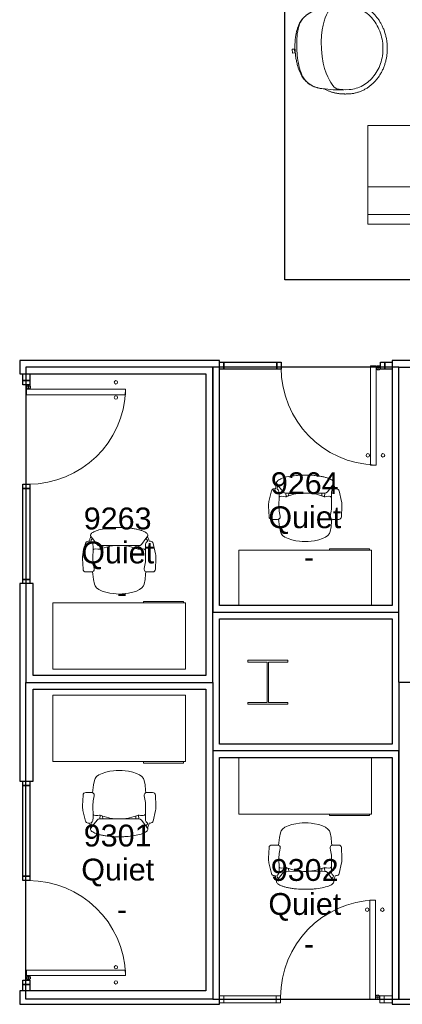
# Model space of a CAD drawing. Header units: inches. Extents: x -1 to 4727, y -3 to 1727.
# Tile 5 of 163: x 292 to 431, y 745 to 1102. Entities that reach past the tile are written whole.
import ezdxf

# ---------------------------------------------------------------- set-up
doc = ezdxf.new("R2010")
doc.units = ezdxf.units.IN
doc.header["$LTSCALE"] = 42
doc.header["$MEASUREMENT"] = 0
doc.layers.get('0').update_dxf_attribs({"linetype": 'CONTINUOUS'})
for name, color, linetype in [('I-DOOR', 9, 'CONTINUOUS'), ('I-FURN', 8, 'CONTINUOUS'), ('I-FURN-CHAR', 9, 'CONTINUOUS'), ('I-GLAZ', 8, 'CONTINUOUS'), ('I-WALL', 8, 'CONTINUOUS'), ('Room Names & IDs', 7, 'CONTINUOUS'), ('S-COLS', 7, 'CONTINUOUS'), ('triLabelLayer', 7, 'CONTINUOUS'), ('triSpaceLayer', 7, 'CONTINUOUS')]:
    doc.layers.add(name, color=color, linetype=linetype)
doc.styles.add('PDF Helvetica', font='Helvetica.ttf')
doc.styles.get("Standard").update_dxf_attribs({"font": 'romans.shx'})

# ---------------------------------------------------------------- blocks, each defined once
blk = doc.blocks.new('Desk - Rectangular - 24 X 48-V302-FURNITURE PLAN - FLOOR 09 - WEST')
at = {"lineweight": 9}
for p, q in [((6, -22.9375), (6, -3)), ((6, -3), (54, -3)), ((38.75, -2.5), (53.25, -2.5)), ((38.75, -3), (38.75, -2.5)), ((53.25, -2.5), (53.25, -3)), ((54, -3), (54, -22.9375))]:
    blk.add_line(p, q, dxfattribs=at)
blk = doc.blocks.new('Chair - Task - Herman Miller - Aeron - Default-V296-FURNITURE PLAN - FLOOR 09 - WEST')
at = {"lineweight": 9}
for p, q in [((-6.97, 10.69), (-6.47, 10.79)), ((-6.47, 10.79), (-6.46, 11.29)), ((-5.69, 12.24), (-1.86, 13.15)), ((-0.16, 13.31), (3.68, 13.11)), ((4.63, 12.11), (4.63, 10.03)), ((-8.29, 10.29), (-8.1, 10.14)), ((-7.44, 9.64), (-8.1, 10.14)), ((-7.44, 9.64), (-5.32, 8.01)), ((-6.39, 10.29), (-6.69, 10.2)), ((-5.32, 8.01), (-4.97, 7.6)), ((-4.97, 7.6), (-4.91, 7.07)), ((-3.74, 8.65), (-3.61, 9.19)), ((-3.74, 8.54), (-3.74, 8.65)), ((-3.63, 7.72), (-3.74, 8.54)), ((-3.57, 7.19), (-3.63, 7.72)), ((-3.61, 9.19), (-3.5, 9.32)), ((-3.57, 6.9), (-3.57, 7.19)), ((-3.5, 9.32), (-3.23, 9.47)), ((4.56, 9.69), (5.45, 9.57)), ((5.45, 9.57), (7.37, 9.36)), ((7.37, 9.36), (9.02, 8.99)), ((9.02, 8.99), (9.73, 8.75)), ((9.73, 8.75), (10.41, 8.19)), ((10.41, 8.19), (11.03, 7.34)), ((11.03, 7.34), (11.57, 6.22)), ((-3.57, 6.95), (-4.91, 7.07)), ((-4.91, 7.07), (-4.89, 1.3)), ((-4.91, 5.96), (-3.89, 6.02)), ((-4.62, 3.39), (-4.56, 3.74)), ((-4.56, 3.74), (-3.8, 6.31)), ((-3.8, 6.31), (-3.57, 6.9)), ((11.57, 6.22), (12.02, 4.89)), ((12.02, 4.89), (12.35, 3.38)), ((-4.89, 1.3), (-4.62, 3.39)), ((12.35, 3.38), (12.51, 2.13)), ((-4.89, -1.3), (-4.91, -7.07)), ((-4.62, -3.39), (-4.89, -1.3)), ((-4.56, -3.74), (-4.62, -3.39)), ((12.35, -3.38), (12.02, -4.89)), ((12.51, -2.13), (12.35, -3.38)), ((-4.91, -7.07), (-4.97, -7.6)), ((-4.91, -5.96), (-3.89, -6.02)), ((-3.57, -6.95), (-4.91, -7.07)), ((-3.8, -6.31), (-4.56, -3.74)), ((-3.57, -6.9), (-3.8, -6.31)), ((-3.57, -7.19), (-3.57, -6.9)), ((11.57, -6.22), (11.03, -7.34)), ((12.02, -4.89), (11.57, -6.22)), ((-8.1, -10.14), (-8.29, -10.29)), ((-8.1, -10.14), (-7.44, -9.64)), ((-5.32, -8.01), (-7.44, -9.64)), ((-6.69, -10.2), (-6.39, -10.29)), ((-4.97, -7.6), (-5.32, -8.01)), ((-3.74, -8.54), (-3.63, -7.72)), ((-3.74, -8.65), (-3.74, -8.54)), ((-3.61, -9.19), (-3.74, -8.65)), ((-3.63, -7.72), (-3.57, -7.19)), ((-3.5, -9.32), (-3.61, -9.19)), ((-3.23, -9.47), (-3.5, -9.32)), ((5.45, -9.57), (4.56, -9.69)), ((4.63, -10.03), (4.63, -12.11)), ((7.37, -9.36), (5.45, -9.57)), ((9.02, -8.99), (7.37, -9.36)), ((9.73, -8.75), (9.02, -8.99)), ((10.41, -8.19), (9.73, -8.75)), ((11.03, -7.34), (10.41, -8.19)), ((-6.47, -10.79), (-6.97, -10.69)), ((-6.46, -11.29), (-6.47, -10.79)), ((-1.86, -13.15), (-5.69, -12.24)), ((3.68, -13.11), (-0.16, -13.31))]:
    blk.add_line(p, q, dxfattribs=at)
for centre, radius, start, end in [((-6.72, 8.74), 1.96, 97.4331, 134.5669), ((-5.46, 11.27), 1, 103.3925, 178.698), ((-0.47, 7.31), 6, 87.0643, 103.3925), ((3.63, 12.11), 1, 0, 87.0643), ((-8.57, 9.93), 0.45, 52.4809, 89.3775), ((-6.33, 8.94), 1.31, 105.9454, 147.8944), ((-5.34, 10.69), 1.13, 200.7831, 264.9363), ((-3.13, 35.67), 26.21, 264.9363, 273.5466), ((-0.51, -6.46), 16, 75.7341, 93.5466), ((3.66, 9.96), 0.937, 255.7341, 335.4422), ((3.63, 10.03), 1, 332.4862, 0), ((17.99, -0.99), 22.97, 159.7776, 162.2357), ((27.52, 0), 32.43, 177.709, 182.291), ((-4.36, 0), 17, 352.8004, 7.1996), ((17.99, 0.99), 22.97, 197.7643, 200.2224), ((-8.57, -9.93), 0.45, 270.6225, 307.5191), ((-6.72, -8.74), 1.96, 225.4331, 262.5669), ((-6.33, -8.94), 1.31, 212.1056, 254.0546), ((-5.34, -10.69), 1.13, 95.0637, 159.2169), ((-3.13, -35.67), 26.21, 86.4534, 95.0637), ((-0.51, 6.46), 16, 266.4534, 284.2659), ((3.66, -9.96), 0.937, 24.5578, 104.2659), ((3.63, -10.03), 1, 0, 27.5138), ((-5.46, -11.27), 1, 181.302, 256.6075), ((-0.47, -7.31), 6, 256.6075, 272.9357), ((3.63, -12.11), 1, 272.9357, 0)]:
    blk.add_arc(centre, radius, start, end, dxfattribs=at)
blk.add_open_spline([(-8.56, -10.38), (-8.71, -10.38), (-9.01, -10.3), (-9.59, -9.79), (-10.25, -8.54), (-10.89, -6.21), (-11.23, -3.75), (-11.37, -1.63), (-11.42, 0.54), (-11.32, 2.72), (-11.1, 4.73), (-10.86, 6.13), (-10.57, 7.37), (-10.23, 8.44), (-9.85, 9.29), (-9.44, 9.92), (-9.01, 10.3), (-8.71, 10.38), (-8.56, 10.38)], degree=3, knots=[-1, -1, -1, -1, -0.95, -0.9, -0.8, -0.7, -0.6, -0.55, -0.5, -0.4, -0.35, -0.3, -0.25, -0.2, -0.15, -0.1, -0.05, 0, 0, 0, 0], dxfattribs=at)
blk = doc.blocks.new('Desk - Rectangular - 24 X 48-V303-FURNITURE PLAN - FLOOR 09 - WEST')
at = {"lineweight": 9}
for p, q in [((6, 23.44), (6, 3)), ((54, 3), (54, 23.44)), ((6, 3), (54, 3)), ((38.75, 2.5), (38.75, 3)), ((53.25, 2.5), (38.75, 2.5)), ((53.25, 3), (53.25, 2.5))]:
    blk.add_line(p, q, dxfattribs=at)
blk = doc.blocks.new('Chair - Task - Herman Miller - Aeron - Default-V280-FURNITURE PLAN - FLOOR 09 - WEST')
at = {"lineweight": 9}
for p, q in [((-6.47, 10.79), (-6.97, 10.69)), ((-6.46, 11.29), (-6.47, 10.79)), ((-1.86, 13.15), (-5.69, 12.24)), ((3.68, 13.11), (-0.16, 13.31)), ((4.63, 10.03), (4.63, 12.11)), ((-8.1, 10.14), (-8.29, 10.29)), ((-8.1, 10.14), (-7.44, 9.64)), ((-5.32, 8.01), (-7.44, 9.64)), ((-6.69, 10.2), (-6.39, 10.29)), ((-4.97, 7.6), (-5.32, 8.01)), ((-4.91, 7.07), (-4.97, 7.6)), ((-3.61, 9.19), (-3.74, 8.65)), ((-3.74, 8.65), (-3.74, 8.54)), ((-3.74, 8.54), (-3.63, 7.72)), ((-3.63, 7.72), (-3.57, 7.19)), ((-3.5, 9.32), (-3.61, 9.19)), ((-3.57, 7.19), (-3.57, 6.9)), ((-3.23, 9.47), (-3.5, 9.32)), ((5.45, 9.57), (4.56, 9.69)), ((7.37, 9.36), (5.45, 9.57)), ((9.02, 8.99), (7.37, 9.36)), ((9.73, 8.75), (9.02, 8.99)), ((10.41, 8.19), (9.73, 8.75)), ((11.03, 7.34), (10.41, 8.19)), ((11.57, 6.22), (11.03, 7.34)), ((-3.57, 6.95), (-4.91, 7.07)), ((-4.89, 1.3), (-4.91, 7.07)), ((-4.91, 5.96), (-3.89, 6.02)), ((-4.56, 3.74), (-4.62, 3.39)), ((-3.8, 6.31), (-4.56, 3.74)), ((-3.57, 6.9), (-3.8, 6.31)), ((12.02, 4.89), (11.57, 6.22)), ((12.35, 3.38), (12.02, 4.89)), ((-4.62, 3.39), (-4.89, 1.3)), ((12.51, 2.13), (12.35, 3.38)), ((-4.91, -7.07), (-4.89, -1.3)), ((-4.89, -1.3), (-4.62, -3.39)), ((-4.62, -3.39), (-4.56, -3.74)), ((12.02, -4.89), (12.35, -3.38)), ((12.35, -3.38), (12.51, -2.13)), ((-4.97, -7.6), (-4.91, -7.07)), ((-4.91, -5.96), (-3.89, -6.02)), ((-3.57, -6.95), (-4.91, -7.07)), ((-4.56, -3.74), (-3.8, -6.31)), ((-3.8, -6.31), (-3.57, -6.9)), ((-3.57, -6.9), (-3.57, -7.19)), ((11.03, -7.34), (11.57, -6.22)), ((11.57, -6.22), (12.02, -4.89)), ((-8.29, -10.29), (-8.1, -10.14)), ((-7.44, -9.64), (-8.1, -10.14)), ((-7.44, -9.64), (-5.32, -8.01)), ((-6.39, -10.29), (-6.69, -10.2)), ((-5.32, -8.01), (-4.97, -7.6)), ((-3.63, -7.72), (-3.74, -8.54)), ((-3.74, -8.54), (-3.74, -8.65)), ((-3.74, -8.65), (-3.61, -9.19)), ((-3.57, -7.19), (-3.63, -7.72)), ((-3.61, -9.19), (-3.5, -9.32)), ((-3.5, -9.32), (-3.23, -9.47)), ((4.56, -9.69), (5.45, -9.57)), ((4.63, -12.11), (4.63, -10.03)), ((5.45, -9.57), (7.37, -9.36)), ((7.37, -9.36), (9.02, -8.99)), ((9.02, -8.99), (9.73, -8.75)), ((9.73, -8.75), (10.41, -8.19)), ((10.41, -8.19), (11.03, -7.34)), ((-6.97, -10.69), (-6.47, -10.79)), ((-6.47, -10.79), (-6.46, -11.29)), ((-5.69, -12.24), (-1.86, -13.15)), ((-0.16, -13.31), (3.68, -13.11))]:
    blk.add_line(p, q, dxfattribs=at)
for centre, radius, start, end in [((-6.72, 8.74), 1.96, 97.4331, 134.5669), ((-5.46, 11.27), 1, 103.3925, 178.698), ((-0.47, 7.31), 6, 87.0643, 103.3925), ((3.63, 12.11), 1, 0, 87.0643), ((-8.57, 9.93), 0.45, 52.4809, 89.3775), ((-6.33, 8.94), 1.31, 105.9454, 147.8944), ((-5.34, 10.69), 1.13, 200.7831, 264.9363), ((-3.13, 35.67), 26.21, 264.9363, 273.5466), ((-0.51, -6.46), 16, 75.7341, 93.5466), ((3.66, 9.96), 0.937, 255.7341, 335.4422), ((3.63, 10.03), 1, 332.4862, 360), ((17.99, -0.99), 22.97, 159.7776, 162.2357), ((27.52, 0), 32.43, 177.709, 182.291), ((-4.36, 0), 17, 352.8004, 7.1996), ((17.99, 0.99), 22.97, 197.7643, 200.2224), ((-8.57, -9.93), 0.45, 270.6225, 307.5191), ((-6.72, -8.74), 1.96, 225.4331, 262.5669), ((-6.33, -8.94), 1.31, 212.1056, 254.0546), ((-5.34, -10.69), 1.13, 95.0637, 159.2169), ((-3.13, -35.67), 26.21, 86.4534, 95.0637), ((-0.51, 6.46), 16, 266.4534, 284.2659), ((3.66, -9.96), 0.937, 24.5578, 104.2659), ((3.63, -10.03), 1, 360, 27.5138), ((-5.46, -11.27), 1, 181.302, 256.6075), ((-0.47, -7.31), 6, 256.6075, 272.9357), ((3.63, -12.11), 1, 272.9357, 360)]:
    blk.add_arc(centre, radius, start, end, dxfattribs=at)
blk.add_open_spline([(-8.56, 10.38), (-8.71, 10.38), (-9.01, 10.3), (-9.44, 9.92), (-9.85, 9.29), (-10.23, 8.44), (-10.57, 7.37), (-10.86, 6.13), (-11.1, 4.73), (-11.32, 2.72), (-11.42, 0.54), (-11.37, -1.63), (-11.23, -3.75), (-10.89, -6.21), (-10.25, -8.54), (-9.59, -9.79), (-9.01, -10.3), (-8.71, -10.38), (-8.56, -10.38)], degree=3, knots=[0, 0, 0, 0, 0.05, 0.1, 0.15, 0.2, 0.25, 0.3, 0.35, 0.4, 0.5, 0.55, 0.6, 0.7, 0.8, 0.9, 0.95, 1, 1, 1, 1], dxfattribs=at)
blk = doc.blocks.new('Desk - Rectangular - 24 X 48-6938310-FURNITURE PLAN - FLOOR 09 - WEST')
at = {"lineweight": 9}
for p, q in [((6, -27), (6, -3)), ((6, -3), (54, -3)), ((38.75, -2.5), (53.25, -2.5)), ((38.75, -3), (38.75, -2.5)), ((53.25, -2.5), (53.25, -3)), ((54, -3), (54, -27)), ((54, -27), (6, -27))]:
    blk.add_line(p, q, dxfattribs=at)
blk = doc.blocks.new('Chair - Task - Herman Miller - Aeron - Default-V304-FURNITURE PLAN - FLOOR 09 - WEST')
at = {"lineweight": 9}
for p, q in [((-6.97, 10.69), (-6.47, 10.79)), ((-6.47, 10.79), (-6.46, 11.29)), ((-5.69, 12.24), (-1.86, 13.15)), ((-0.16, 13.31), (3.68, 13.11)), ((4.63, 12.11), (4.63, 10.03)), ((-8.29, 10.29), (-8.1, 10.14)), ((-7.44, 9.64), (-8.1, 10.14)), ((-7.43, 9.63), (-5.32, 8.01)), ((-6.39, 10.29), (-6.69, 10.2)), ((-5.32, 8.01), (-4.97, 7.6)), ((-4.97, 7.6), (-4.91, 7.07)), ((-3.74, 8.65), (-3.61, 9.19)), ((-3.74, 8.54), (-3.74, 8.65)), ((-3.63, 7.72), (-3.74, 8.54)), ((-3.57, 7.19), (-3.63, 7.72)), ((-3.61, 9.19), (-3.5, 9.32)), ((-3.57, 6.9), (-3.57, 7.19)), ((-3.5, 9.32), (-3.23, 9.47)), ((4.56, 9.69), (5.45, 9.57)), ((5.45, 9.57), (7.37, 9.36)), ((7.37, 9.36), (9.02, 8.99)), ((9.02, 8.99), (9.73, 8.75)), ((9.73, 8.75), (10.41, 8.19)), ((10.41, 8.19), (11.03, 7.34)), ((11.03, 7.34), (11.57, 6.22)), ((-3.57, 6.95), (-4.91, 7.07)), ((-4.91, 7.07), (-4.89, 1.3)), ((-4.91, 5.96), (-3.89, 6.02)), ((-4.62, 3.39), (-4.56, 3.74)), ((-4.56, 3.74), (-3.8, 6.31)), ((-3.8, 6.31), (-3.57, 6.9)), ((11.57, 6.22), (12.02, 4.89)), ((12.02, 4.89), (12.35, 3.38)), ((-4.89, 1.3), (-4.62, 3.39)), ((12.35, 3.38), (12.51, 2.13)), ((-4.89, -1.3), (-4.91, -7.07)), ((-4.62, -3.39), (-4.89, -1.3)), ((-4.56, -3.74), (-4.62, -3.39)), ((12.35, -3.38), (12.02, -4.89)), ((12.51, -2.13), (12.35, -3.38)), ((-4.91, -7.07), (-4.97, -7.6)), ((-4.91, -5.96), (-3.89, -6.02)), ((-3.57, -6.95), (-4.91, -7.07)), ((-3.8, -6.31), (-4.56, -3.74)), ((-3.57, -6.9), (-3.8, -6.31)), ((-3.57, -7.19), (-3.57, -6.9)), ((11.57, -6.22), (11.03, -7.34)), ((12.02, -4.89), (11.57, -6.22)), ((-8.1, -10.14), (-8.29, -10.29)), ((-8.1, -10.14), (-7.44, -9.64)), ((-5.32, -8.01), (-7.43, -9.63)), ((-6.69, -10.2), (-6.39, -10.29)), ((-4.97, -7.6), (-5.32, -8.01)), ((-3.74, -8.54), (-3.63, -7.72)), ((-3.74, -8.65), (-3.74, -8.54)), ((-3.61, -9.19), (-3.74, -8.65)), ((-3.63, -7.72), (-3.57, -7.19)), ((-3.5, -9.32), (-3.61, -9.19)), ((-3.23, -9.47), (-3.5, -9.32)), ((5.45, -9.57), (4.56, -9.69)), ((4.63, -10.03), (4.63, -12.11)), ((7.37, -9.36), (5.45, -9.57)), ((9.02, -8.99), (7.37, -9.36)), ((9.73, -8.75), (9.02, -8.99)), ((10.41, -8.19), (9.73, -8.75)), ((11.03, -7.34), (10.41, -8.19)), ((-6.47, -10.79), (-6.97, -10.69)), ((-6.46, -11.29), (-6.47, -10.79)), ((-1.86, -13.15), (-5.69, -12.24)), ((3.68, -13.11), (-0.16, -13.31))]:
    blk.add_line(p, q, dxfattribs=at)
for centre, radius, start, end in [((-6.72, 8.74), 1.96, 97.4331, 134.5669), ((-5.46, 11.27), 1, 103.3925, 178.698), ((-0.47, 7.31), 6, 87.0643, 103.3925), ((3.63, 12.11), 1, 0, 87.0643), ((-8.57, 9.93), 0.45, 52.4809, 89.3775), ((-6.33, 8.94), 1.31, 105.9454, 147.8944), ((-5.34, 10.69), 1.13, 200.7831, 264.9363), ((-3.13, 35.67), 26.21, 264.9363, 273.5466), ((-0.51, -6.46), 16, 75.7341, 93.5466), ((3.66, 9.96), 0.937, 255.7341, 335.4422), ((3.63, 10.03), 1, 332.4862, 0), ((17.99, -0.99), 22.97, 159.7776, 162.2357), ((27.52, 0), 32.43, 177.709, 182.291), ((-4.36, 0), 17, 352.8004, 7.1996), ((17.99, 0.99), 22.97, 197.7643, 200.2224), ((-8.57, -9.93), 0.45, 270.6225, 307.5191), ((-6.72, -8.74), 1.96, 225.4331, 262.5669), ((-6.33, -8.94), 1.31, 212.1056, 254.0546), ((-5.34, -10.69), 1.13, 95.0637, 159.2169), ((-3.13, -35.67), 26.21, 86.4534, 95.0637), ((-0.51, 6.46), 16, 266.4534, 284.2659), ((3.66, -9.96), 0.937, 24.5578, 104.2659), ((3.63, -10.03), 1, 0, 27.5138), ((-5.46, -11.27), 1, 181.302, 256.6075), ((-0.47, -7.31), 6, 256.6075, 272.9357), ((3.63, -12.11), 1, 272.9357, 0)]:
    blk.add_arc(centre, radius, start, end, dxfattribs=at)
blk.add_open_spline([(-8.56, -10.38), (-8.71, -10.38), (-9.01, -10.3), (-9.59, -9.79), (-10.25, -8.54), (-10.89, -6.21), (-11.23, -3.75), (-11.37, -1.63), (-11.42, 0.54), (-11.32, 2.72), (-11.1, 4.73), (-10.86, 6.13), (-10.57, 7.37), (-10.23, 8.44), (-9.85, 9.29), (-9.44, 9.92), (-9.01, 10.3), (-8.71, 10.38), (-8.56, 10.38)], degree=3, knots=[-1, -1, -1, -1, -0.95, -0.9, -0.8, -0.7, -0.6, -0.55, -0.5, -0.4, -0.35, -0.3, -0.25, -0.2, -0.15, -0.1, -0.05, 0, 0, 0, 0], dxfattribs=at)
blk = doc.blocks.new('Desk - Rectangular - 24 X 48-6938291-FURNITURE PLAN - FLOOR 09 - WEST')
at = {"lineweight": 9}
for p, q in [((54, 27), (6, 27)), ((6, 27), (6, 3)), ((54, 3), (54, 27)), ((6, 3), (54, 3)), ((38.75, 2.5), (38.75, 3)), ((53.25, 2.5), (38.75, 2.5)), ((53.25, 3), (53.25, 2.5))]:
    blk.add_line(p, q, dxfattribs=at)
blk = doc.blocks.new('Door CW - Single - Offset Pivot Hinge - Single Swing - w Rails - Default - Interior CISCO-7565942-FURNITURE PLAN - FLOOR 09 - WEST')
at = {"lineweight": 9}
for p, q in [((14.38, 35.92), (16.37, 35.92)), ((14.38, 35.92), (14.38, 0)), ((16.37, 35.92), (16.37, 0)), ((16.44, 0.75), (17.94, 0.75)), ((17.19, 1.5), (17.19, 0)), ((14.38, 0), (16.37, 0))]:
    blk.add_line(p, q, dxfattribs=at)
for centre, radius in [((13.37, 32.42), 0.625), ((18.87, 32.42), 0.625), ((17.19, 0.75), 0.75)]:
    blk.add_circle(centre, radius, dxfattribs=at)
blk.add_arc((17.19, 0.75), 35.19, 91.7303, 180, dxfattribs=at)
blk = doc.blocks.new('Door CW - Single - Offset Pivot Hinge - Single Swing - w Rails - Default - Interior CISCO-7565961-FURNITURE PLAN - FLOOR 09 - WEST')
at = {"lineweight": 9}
for p, q in [((14.38, -35.92), (14.38, 0)), ((14.38, 0), (16.37, 0)), ((16.37, -35.92), (16.37, 0)), ((17.19, -1.5), (17.19, 0)), ((16.44, -0.75), (17.94, -0.75)), ((14.38, -35.92), (16.37, -35.92))]:
    blk.add_line(p, q, dxfattribs=at)
for centre, radius in [((17.19, -0.75), 0.75), ((13.37, -32.42), 0.625), ((18.87, -32.42), 0.625)]:
    blk.add_circle(centre, radius, dxfattribs=at)
blk.add_arc((17.19, -0.75), 35.19, 180, 268.2697, dxfattribs=at)
blk = doc.blocks.new('Bernhardt_Design-Seating-S - 4810 - Straight Connector-2157316-FURNITURE PLAN - FLOOR 09 - WEST')
at = {"lineweight": 9}
for p, q in [((-15.31, 17.83), (15.31, 17.83)), ((-15.31, -17.83), (-15.31, 17.83)), ((15.31, 17.83), (15.31, -17.83)), ((15.31, -4.35), (-15.31, -4.35)), ((-15.31, -14.42), (15.31, -14.42)), ((15.31, -17.83), (-15.31, -17.83))]:
    blk.add_line(p, q, dxfattribs=at)
blk = doc.blocks.new('Bernhardt_Design-Chair-Lounge-Mitt - 5720-2144713-FURNITURE PLAN - FLOOR 09 - WEST')
at = {"lineweight": 9}
for p, q in [((-0.69, -17.66), (-0.69, -16.65)), ((0.69, -16.8), (-0.69, -16.8)), ((0.69, -17.66), (-0.69, -17.66)), ((0.69, -16.65), (0.69, -17.66))]:
    blk.add_line(p, q, dxfattribs=at)
blk.add_arc((0, 10.14), 26.8, 268.53, 271.47, dxfattribs=at)
for points, knots in [([(-16.75, 2), (-16.75, 2.36), (-16.72, 3.07), (-16.59, 4.13), (-16.37, 5.18), (-16.07, 6.22), (-15.68, 7.22), (-15.29, 8.04), (-14.93, 8.69), (-14.56, 9.31), (-14.03, 10.07), (-13.45, 10.8), (-12.95, 11.36), (-12.43, 11.9), (-11.73, 12.55), (-10.84, 13.26), (-10.04, 13.82), (-9.38, 14.23), (-8.7, 14.61), (-7.82, 15.06), (-6.89, 15.45), (-6.09, 15.74), (-5.44, 15.95), (-4.78, 16.14), (-4.11, 16.3), (-3.44, 16.44), (-2.76, 16.55), (-2.07, 16.64), (-1.38, 16.7), (-0.69, 16.74), (0, 16.75), (0.69, 16.74), (1.38, 16.7), (2.07, 16.64), (2.76, 16.55), (3.44, 16.44), (4.11, 16.3), (4.78, 16.14), (5.44, 15.95), (6.09, 15.74), (6.73, 15.51), (7.36, 15.26), (7.97, 14.98), (8.58, 14.67), (9.16, 14.35), (9.73, 14.01), (10.29, 13.64), (10.83, 13.26), (11.35, 12.86), (11.85, 12.43), (12.33, 11.99), (12.79, 11.53), (13.22, 11.06), (13.63, 10.57), (14.03, 10.07), (14.39, 9.55), (14.74, 9.02), (15.05, 8.48), (15.34, 7.93), (15.61, 7.36), (15.85, 6.79), (16.06, 6.21), (16.3, 5.43), (16.54, 4.43), (16.71, 3.23), (16.75, 2.41), (16.75, 2)], [-1, -1, -1, -1, -0.976974, -0.953947, -0.930921, -0.907895, -0.884868, -0.861842, -0.850329, -0.838816, -0.815789, -0.792763, -0.78125, -0.769737, -0.746711, -0.723684, -0.700658, -0.689145, -0.677632, -0.654605, -0.631579, -0.618421, -0.605263, -0.592105, -0.578947, -0.565789, -0.552632, -0.539474, -0.526316, -0.513158, -0.5, -0.486842, -0.473684, -0.460526, -0.447368, -0.434211, -0.421053, -0.407895, -0.394737, -0.381579, -0.368421, -0.355263, -0.342105, -0.328947, -0.315789, -0.302632, -0.289474, -0.276316, -0.263158, -0.25, -0.236842, -0.223684, -0.210526, -0.197368, -0.184211, -0.171053, -0.157895, -0.144737, -0.131579, -0.118421, -0.105263, -0.092105, -0.078947, -0.052632, -0.026316, 0, 0, 0, 0]), ([(-14.42, -6.78), (-14.63, -6.47), (-14.91, -6.01), (-15.24, -5.38), (-15.47, -4.91), (-15.67, -4.44), (-15.84, -3.96), (-16, -3.48), (-16.14, -3.01), (-16.26, -2.54), (-16.37, -2.07), (-16.45, -1.61), (-16.53, -1.16), (-16.59, -0.72), (-16.64, -0.29), (-16.68, 0.13), (-16.71, 0.54), (-16.73, 0.93), (-16.75, 1.42), (-16.75, 1.78), (-16.75, 2)], [-1, -1, -1, -1, -0.9, -0.85, -0.8, -0.75, -0.7, -0.65, -0.6, -0.55, -0.5, -0.45, -0.4, -0.35, -0.3, -0.25, -0.2, -0.15, -0.1, 0, 0, 0, 0]), ([(-15.18, 2), (-15.17, 0), (-14.73, -2.77), (-13.82, -3.76), (-7.6, -7.1), (0, -7.1)], [0, 0, 0, 0, 0.1710407, 0.4825883, 0.9272258, 0.9272258, 0.9272258, 0.9272258]), ([(15.18, 2), (15.17, 0), (14.73, -2.77), (13.82, -3.76), (7.6, -7.1), (0, -7.1)], [0, 0, 0, 0, 0.1710407, 0.4825883, 0.9272258, 0.9272258, 0.9272258, 0.9272258]), ([(16.75, 2), (16.75, 1.78), (16.75, 1.42), (16.73, 0.93), (16.71, 0.54), (16.68, 0.13), (16.64, -0.29), (16.59, -0.72), (16.53, -1.16), (16.45, -1.61), (16.37, -2.07), (16.26, -2.54), (16.14, -3.01), (16, -3.48), (15.84, -3.96), (15.67, -4.44), (15.47, -4.91), (15.24, -5.38), (14.91, -6.01), (14.63, -6.47), (14.42, -6.78)], [-1, -1, -1, -1, -0.9, -0.85, -0.8, -0.75, -0.7, -0.65, -0.6, -0.55, -0.5, -0.45, -0.4, -0.35, -0.3, -0.25, -0.2, -0.15, -0.1, 0, 0, 0, 0]), ([(0, -16.66), (-0.74, -16.66), (-1.78, -16.63), (-3.02, -16.52), (-3.89, -16.41), (-4.7, -16.27), (-5.46, -16.12), (-6.16, -15.95), (-6.82, -15.76), (-7.42, -15.55), (-8.18, -15.27), (-9.03, -14.89), (-9.92, -14.42), (-10.67, -13.92), (-11.31, -13.38), (-11.88, -12.81), (-12.31, -12.27), (-12.64, -11.8), (-12.85, -11.49), (-13, -11.22), (-13.12, -11.01), (-13.24, -10.79), (-13.35, -10.56), (-13.46, -10.32), (-13.6, -9.99), (-13.73, -9.63), (-13.86, -9.25), (-13.98, -8.84), (-14.13, -8.3), (-14.29, -7.58), (-14.38, -7.05), (-14.42, -6.78)], [-1, -1, -1, -1, -0.933824, -0.900735, -0.867647, -0.834559, -0.801471, -0.768382, -0.735294, -0.702206, -0.669118, -0.602941, -0.536765, -0.470588, -0.411765, -0.352941, -0.294118, -0.264706, -0.235294, -0.220588, -0.205882, -0.191176, -0.176471, -0.161765, -0.147059, -0.117647, -0.102941, -0.088235, -0.058824, -0.029412, 0, 0, 0, 0]), ([(14.42, -6.78), (14.36, -7.19), (14.25, -7.77), (14.09, -8.47), (13.95, -8.95), (13.81, -9.39), (13.67, -9.82), (13.51, -10.2), (13.33, -10.61), (13.16, -10.94), (13, -11.22), (12.85, -11.49), (12.64, -11.8), (12.39, -12.15), (12.14, -12.49), (11.78, -12.91), (11.31, -13.38), (10.69, -13.9), (10, -14.36), (9.23, -14.79), (8.36, -15.19), (7.37, -15.58), (6.25, -15.93), (4.98, -16.23), (3.53, -16.47), (1.89, -16.62), (0.65, -16.66), (0, -16.66)], [-1, -1, -1, -1, -0.955882, -0.933824, -0.911765, -0.889706, -0.867647, -0.845588, -0.823529, -0.794118, -0.779412, -0.764706, -0.735294, -0.705882, -0.676471, -0.647059, -0.588235, -0.529412, -0.470588, -0.411765, -0.352941, -0.294118, -0.235294, -0.176471, -0.117647, -0.058824, 0, 0, 0, 0]), ([(0, -16.02), (-2.08, -16.02), (-7.67, -15.63), (-11.27, -13.76), (-12.61, -11.82)], [0, 0, 0, 0, 0.3261237, 0.6598167, 0.6598167, 0.6598167, 0.6598167]), ([(0, -16.02), (2.08, -16.02), (7.67, -15.63), (11.27, -13.76), (12.61, -11.82)], [0, 0, 0, 0, 0.3261237, 0.6598167, 0.6598167, 0.6598167, 0.6598167])]:
    blk.add_open_spline(points, degree=3, knots=knots, dxfattribs=at)
for points in [[(-15.18, 2), (-15.18, 2.85), (-14.99, 4.55), (-14.14, 7), (-12.76, 9.29), (-10.88, 11.31), (-8.56, 12.98), (-5.91, 14.23), (-3.02, 15), (0, 15.26), (3.02, 15), (5.91, 14.23), (8.56, 12.98), (10.88, 11.31), (12.76, 9.29), (14.14, 7), (14.99, 4.55), (15.18, 2.85), (15.18, 2)], [(-14.42, -6.78), (-14.96, -4.01), (-15.11, -1.58), (-15.11, 0)], [(14.42, -6.78), (14.96, -4.01), (15.11, -1.58), (15.11, 0)]]:
    blk.add_open_spline(points, degree=3, dxfattribs=at)
blk = doc.blocks.new('W-Wide Flange-Column - W14X90-2731368-FURNITURE PLAN - FLOOR 09 - WEST')
at = {"lineweight": 18}
for p, q in [((7.25, 8), (-7.25, 8)), ((-7.25, 8), (-7.25, 7.29)), ((-7.25, 7.29), (-0.22, 7.29)), ((-0.22, 7.29), (-0.22, -7.29)), ((0.22, -7.29), (0.22, 7.29)), ((0.22, 7.29), (7.25, 7.29)), ((7.25, 7.29), (7.25, 8)), ((-0.22, -7.29), (-7.25, -7.29)), ((-7.25, -7.29), (-7.25, -8)), ((-7.25, -8), (7.25, -8)), ((7.25, -7.29), (0.22, -7.29)), ((7.25, -8), (7.25, -7.29))]:
    blk.add_line(p, q, dxfattribs=at)
blk = doc.blocks.new('columns')
at = {"layer": 'S-COLS'}
blk.add_blockref('W-Wide Flange-Column - W14X90-2731368-FURNITURE PLAN - FLOOR 09 - WEST', (849.51, 442), dxfattribs=at)

msp = doc.modelspace()

# ---------------------------------------------------------------- linework, layer by layer
at = {"layer": 'I-DOOR'}
for points in [[(422.7, 977.75), (424.27, 977.75), (424.27, 975.25), (422.7, 975.25)], [(293.19, 971.22), (295.69, 971.22), (295.69, 969.66), (293.19, 969.66)], [(293.19, 754.22), (295.69, 754.22), (295.69, 752.66), (293.19, 752.66)]]:
    msp.add_lwpolyline(points, close=True, dxfattribs=at)
at = {"layer": 'I-GLAZ', "lineweight": 18}
for p, q in [((365.9, 748.5), (364.34, 748.5)), ((364.34, 748.5), (364.34, 746)), ((365.9, 746), (365.9, 748.5)), ((386.48, 748.5), (384.92, 748.5)), ((384.92, 748.5), (384.92, 746)), ((386.48, 746), (386.48, 748.5)), ((424.05, 748.5), (422.48, 748.5)), ((422.48, 748.5), (422.48, 746)), ((424.05, 746), (424.05, 748.5)), ((364.34, 746), (365.9, 746)), ((384.92, 746), (386.48, 746)), ((422.48, 746), (424.05, 746))]:
    msp.add_line(p, q, dxfattribs=at)
at = {"layer": 'I-GLAZ', "lineweight": 9}
for p, q in [((384.92, 748.5), (365.9, 748.5)), ((426.92, 748.5), (424.05, 748.5)), ((384.92, 746), (365.9, 746)), ((426.92, 746), (424.05, 746))]:
    msp.add_line(p, q, dxfattribs=at)
at = {"layer": 'I-GLAZ'}
for points in [[(364.34, 977.75), (365.9, 977.75), (365.9, 975.25), (364.34, 975.25)], [(365.9, 977.75), (385.14, 977.75), (385.14, 975.25), (365.9, 975.25)], [(385.14, 977.75), (386.7, 977.75), (386.7, 975.25), (385.14, 975.25)], [(293.19, 933.66), (295.69, 933.66), (295.69, 932.09), (293.19, 932.09)], [(293.19, 932.09), (295.69, 932.09), (295.69, 899.22), (293.19, 899.22)], [(293.19, 899.22), (295.69, 899.22), (295.69, 897.66), (293.19, 897.66)], [(293.19, 826.22), (295.69, 826.22), (295.69, 824.66), (293.19, 824.66)], [(293.19, 824.66), (295.69, 824.66), (295.69, 791.78), (293.19, 791.78)], [(293.19, 791.78), (295.69, 791.78), (295.69, 790.22), (293.19, 790.22)]]:
    msp.add_lwpolyline(points, close=True, dxfattribs=at)
at = {"layer": 'I-WALL'}
for p, q in [((364.34, 978.44), (292, 978.44)), ((292, 978.44), (292, 973.56)), ((364.34, 889.81), (364.34, 978.44)), ((426.92, 978.44), (426.92, 889.81)), ((470.55, 978.44), (426.92, 978.44)), ((292, 973.56), (359.46, 973.56)), ((359.46, 973.56), (359.46, 864.37)), ((296.87, 897.66), (292, 897.66)), ((292, 897.66), (292, 826.22)), ((296.87, 864.37), (296.87, 897.66)), ((426.92, 889.81), (364.34, 889.81)), ((364.34, 839.56), (364.34, 884.94)), ((364.34, 884.94), (426.92, 884.94)), ((426.92, 884.94), (426.92, 839.56)), ((359.46, 864.37), (296.87, 864.37)), ((296.87, 859.5), (359.46, 859.5)), ((296.87, 826.22), (296.87, 859.5)), ((359.46, 859.5), (359.46, 750.31)), ((426.92, 839.56), (364.34, 839.56)), ((364.34, 745.44), (364.34, 834.69)), ((364.34, 834.69), (426.92, 834.69)), ((426.92, 834.69), (426.92, 745.44)), ((292, 826.22), (296.87, 826.22)), ((359.46, 750.31), (292, 750.31)), ((292, 750.31), (292, 745.44)), ((292, 745.44), (364.34, 745.44)), ((426.92, 745.44), (471.26, 745.44))]:
    msp.add_line(p, q, dxfattribs=at)
for points in [[(424.27, 977.75), (426.92, 977.75), (426.92, 975.25), (424.27, 975.25)], [(293.19, 973.56), (295.69, 973.56), (295.69, 971.22), (293.19, 971.22)], [(293.19, 752.66), (295.69, 752.66), (295.69, 750.31), (293.19, 750.31)]]:
    msp.add_lwpolyline(points, close=True, dxfattribs=at)
at = {"layer": 'triSpaceLayer'}
for points in [[(388.08, 1127.74), (579.78, 1127.74), (579.78, 1007.62), (388.08, 1007.62)], [(294.28, 861.94), (361.9, 861.94), (361.9, 976), (294.28, 976)], [(361.9, 976), (361.9, 887.38), (429.36, 887.38), (429.36, 976)], [(429.36, 976), (549.26, 976), (549.26, 861.94), (429.36, 862)], [(361.9, 861.94), (361.9, 747.25), (294.28, 747.25), (294.28, 861.94)], [(549.26, 747.25), (549.26, 861.94), (429.36, 861.94), (429.36, 747.25)], [(429.36, 837.12), (361.9, 837.12), (361.9, 747.25), (429.36, 747.25)]]:
    msp.add_lwpolyline(points, close=True, dxfattribs=at)

# ---------------------------------------------------------------- block references
at = {"layer": 'I-FURN'}
for name, p in [('Bernhardt_Design-Seating-S - 4810 - Straight Connector-2157316-FURNITURE PLAN - FLOOR 09 - WEST', (433.44, 1045.63)), ('Door CW - Single - Offset Pivot Hinge - Single Swing - w Rails - Default - Interior CISCO-7565961-FURNITURE PLAN - FLOOR 09 - WEST', (404.7, 976.5)), ('Desk - Rectangular - 24 X 48-V302-FURNITURE PLAN - FLOOR 09 - WEST', (365.42, 912.75)), ('Desk - Rectangular - 24 X 48-6938310-FURNITURE PLAN - FLOOR 09 - WEST', (298.05, 893.75)), ('Desk - Rectangular - 24 X 48-6938291-FURNITURE PLAN - FLOOR 09 - WEST', (298.05, 830.25)), ('Desk - Rectangular - 24 X 48-V303-FURNITURE PLAN - FLOOR 09 - WEST', (365.42, 811.25)), ('Door CW - Single - Offset Pivot Hinge - Single Swing - w Rails - Default - Interior CISCO-7565942-FURNITURE PLAN - FLOOR 09 - WEST', (404.48, 747.25))]:
    msp.add_blockref(name, p, dxfattribs=at)
for name, p, rotation in [('Door CW - Single - Offset Pivot Hinge - Single Swing - w Rails - Default - Interior CISCO-7565961-FURNITURE PLAN - FLOOR 09 - WEST', (294.44, 951.66), 90.00000000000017), ('Door CW - Single - Offset Pivot Hinge - Single Swing - w Rails - Default - Interior CISCO-7565942-FURNITURE PLAN - FLOOR 09 - WEST', (294.44, 772.22), 269.9999999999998)]:
    msp.add_blockref(name, p, dxfattribs=dict(at, rotation=rotation))
at = {"layer": 'I-FURN-CHAR'}
for name, p, rotation in [('Bernhardt_Design-Chair-Lounge-Mitt - 5720-2144713-FURNITURE PLAN - FLOOR 09 - WEST', (408.39, 1091.49), 273.7045209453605), ('Chair - Task - Herman Miller - Aeron - Default-V296-FURNITURE PLAN - FLOOR 09 - WEST', (395.42, 925.55), 270.0000000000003), ('Chair - Task - Herman Miller - Aeron - Default-V304-FURNITURE PLAN - FLOOR 09 - WEST', (328.05, 906.55), 270.0000000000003), ('Chair - Task - Herman Miller - Aeron - Default-V280-FURNITURE PLAN - FLOOR 09 - WEST', (328.05, 817.45), 89.99999999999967), ('Chair - Task - Herman Miller - Aeron - Default-V280-FURNITURE PLAN - FLOOR 09 - WEST', (395.42, 798.45), 89.99999999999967)]:
    msp.add_blockref(name, p, dxfattribs=dict(at, rotation=rotation))
at = {"layer": 'S-COLS'}
msp.add_blockref('columns', (-467.63, 420), dxfattribs=at)

# ---------------------------------------------------------------- texts
at = {"layer": 'Room Names & IDs', "attachment_point": 4, "style": 'PDF Helvetica'}
for s, insert, char_height in [('9264', (382.96, 933.95), 7.902), ('9263', (315.2, 921.19), 7.902), ('Quiet', (382.07, 920.62), 7.902), ('Quiet', (314.31, 907.86), 7.902), ('-', (394.98, 907.29), 7.9), ('-', (327.22, 894.53), 7.9), ('9301', (315.2, 806.44), 7.902), ('Quiet', (314.31, 793.11), 7.902), ('9302', (382.96, 793.99), 7.902), ('Quiet', (382.07, 780.66), 7.902), ('-', (327.22, 779.78), 7.9), ('-', (394.98, 767.33), 7.9)]:
    msp.add_mtext(s, dxfattribs=dict(at, insert=insert, char_height=char_height))
at = {"layer": 'triLabelLayer', "color": 7, "char_height": 10, "attachment_point": 5}
for insert in [(395.63, 931.69), (328.09, 918.97), (328.09, 804.59), (395.63, 792.19)]:
    msp.add_mtext('{\\fSansSerif;\\H0.01;}', dxfattribs=dict(at, insert=insert))

doc.saveas('drawing.dxf')
